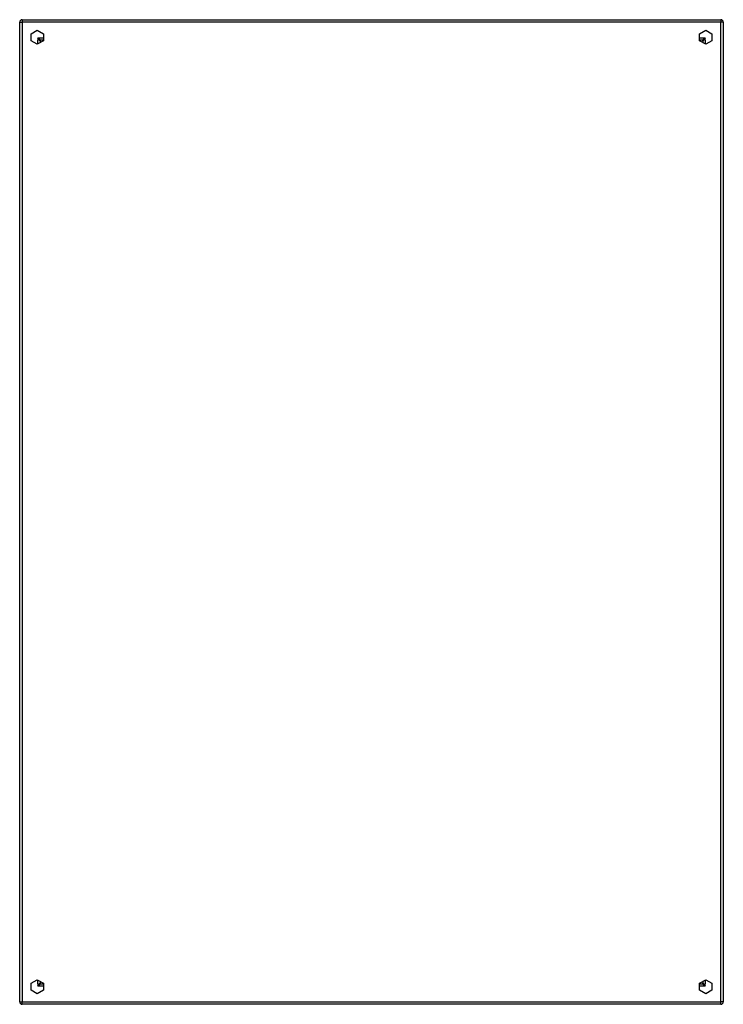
# Model space of a CAD drawing. Header units: inches. Extents: x 45.6 to 75.6, y 11 to 53.
import ezdxf

# ---------------------------------------------------------------- set-up
doc = ezdxf.new("R2010")
doc.units = ezdxf.units.IN
doc.header["$MEASUREMENT"] = 0
doc.layers.add('Visible Edges(ANSI)', color=7, linetype='Continuous', lineweight=25)
doc.layers.add('Visible Tangent Edges(ANSI)', color=7, linetype='Continuous', lineweight=25)

msp = doc.modelspace()

# ---------------------------------------------------------------- linework, layer by layer
at = {"layer": 'Visible Edges(ANSI)'}
for p, q in [((45.729, 52.969), (75.531, 52.969)), ((45.63, 11.068), (45.63, 52.87)), ((46.122, 52.367), (46.38, 52.516)), ((46.38, 52.516), (46.638, 52.367)), ((74.622, 52.367), (74.88, 52.516)), ((74.88, 52.516), (75.138, 52.367)), ((75.63, 52.87), (75.63, 11.068)), ((46.122, 52.07), (46.122, 52.367)), ((46.638, 52.102), (46.527, 52.102)), ((46.638, 52.367), (46.638, 52.07)), ((74.622, 52.07), (74.622, 52.367)), ((74.733, 52.102), (74.622, 52.102)), ((75.138, 52.367), (75.138, 52.07)), ((46.38, 51.921), (46.122, 52.07)), ((46.638, 52.07), (46.38, 51.921)), ((46.496, 52.071), (46.496, 51.988)), ((74.88, 51.921), (74.622, 52.07)), ((74.764, 52.071), (74.764, 51.988)), ((75.138, 52.07), (74.88, 51.921)), ((46.122, 11.867), (46.38, 12.016)), ((46.122, 11.57), (46.122, 11.867)), ((46.38, 12.016), (46.638, 11.867)), ((46.496, 11.949), (46.496, 11.866)), ((46.527, 11.835), (46.638, 11.835)), ((46.638, 11.867), (46.638, 11.57)), ((74.622, 11.867), (74.88, 12.016)), ((74.622, 11.57), (74.622, 11.867)), ((74.622, 11.835), (74.733, 11.835)), ((74.764, 11.949), (74.764, 11.866)), ((74.88, 12.016), (75.138, 11.867)), ((75.138, 11.867), (75.138, 11.57)), ((46.38, 11.421), (46.122, 11.57)), ((46.638, 11.57), (46.38, 11.421)), ((74.88, 11.421), (74.622, 11.57)), ((75.138, 11.57), (74.88, 11.421)), ((75.531, 10.969), (45.729, 10.969))]:
    msp.add_line(p, q, dxfattribs=at)
for centre, radius, start, end in [((45.729, 52.87), 0.099, 90, 180), ((75.531, 52.87), 0.099, 0, 90), ((46.527, 52.071), 0.031, 90, 180), ((74.733, 52.071), 0.031, 0, 90), ((46.527, 11.866), 0.031, 180, 270), ((74.733, 11.866), 0.031, 270, 0), ((45.729, 11.068), 0.099, 180, 270), ((75.531, 11.068), 0.099, 270, 0)]:
    msp.add_arc(centre, radius, start, end, dxfattribs=at)
at = {"layer": 'Visible Tangent Edges(ANSI)'}
for p, q in [((45.729, 52.969), (45.729, 52.87)), ((75.531, 52.969), (75.531, 52.87)), ((45.63, 52.87), (45.729, 52.87)), ((45.729, 52.87), (45.729, 11.068)), ((75.531, 52.87), (45.729, 52.87)), ((75.531, 11.068), (75.531, 52.87)), ((75.63, 52.87), (75.531, 52.87)), ((46.397, 52.201), (46.527, 52.102)), ((46.496, 52.071), (46.397, 52.201)), ((46.397, 52.201), (46.638, 52.201)), ((46.397, 52.201), (46.397, 52.102)), ((46.397, 51.93), (46.397, 52.102)), ((74.622, 52.201), (74.863, 52.201)), ((74.733, 52.102), (74.863, 52.201)), ((74.863, 52.201), (74.764, 52.071)), ((74.863, 52.102), (74.863, 52.201)), ((74.863, 52.102), (74.863, 51.93)), ((46.397, 11.835), (46.397, 12.007)), ((46.397, 11.736), (46.496, 11.866)), ((46.527, 11.835), (46.397, 11.736)), ((46.397, 11.835), (46.397, 11.736)), ((74.863, 11.736), (74.733, 11.835)), ((74.764, 11.866), (74.863, 11.736)), ((74.863, 12.007), (74.863, 11.835)), ((74.863, 11.736), (74.863, 11.835)), ((46.638, 11.736), (46.397, 11.736)), ((74.863, 11.736), (74.622, 11.736)), ((45.63, 11.068), (45.729, 11.068)), ((45.729, 11.068), (75.531, 11.068)), ((45.729, 10.969), (45.729, 11.068)), ((75.63, 11.068), (75.531, 11.068)), ((75.531, 10.969), (75.531, 11.068))]:
    msp.add_line(p, q, dxfattribs=at)

doc.saveas('drawing.dxf')
